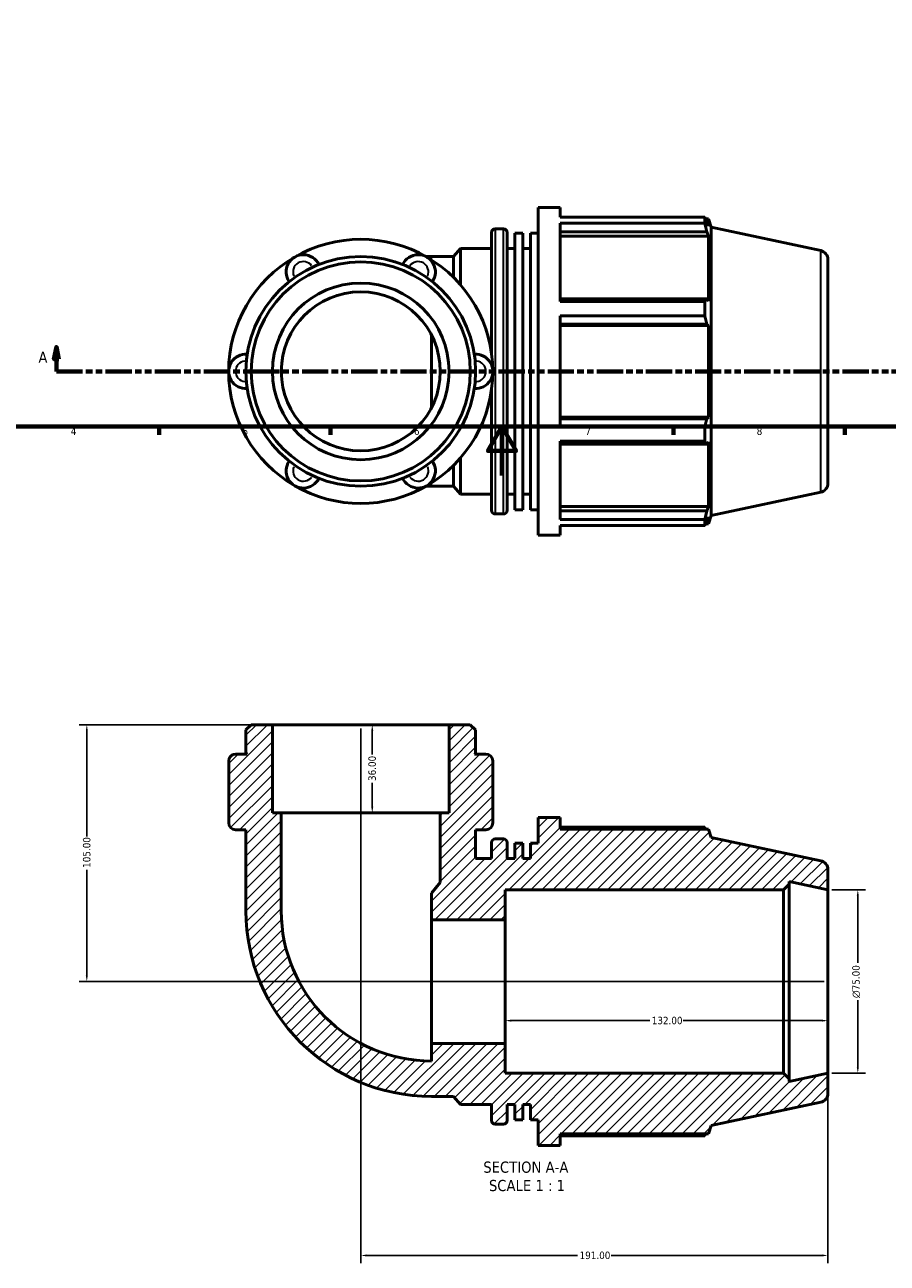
# Model space of a CAD drawing. Header units: millimetres. Extents: x 0 to 901, y -322 to 691.
# Tile 2 of 5: x 225 to 578, y -322 to 184. Entities that reach past the tile are written whole.
import ezdxf

# ---------------------------------------------------------------- set-up
doc = ezdxf.new("R2010")
doc.units = ezdxf.units.MM
doc.linetypes.add('DOUBLE_DASH_CHAIN', pattern=[1.2403, 0.6614, -0.0827, 0.1654, -0.0827, 0.1654, -0.0827])
for name, color, linetype, lineweight in [('Border (ANSI)', 7, 'Continuous', 70), ('Dimension (ANSI)', 7, 'Continuous', 25), ('Hatch (ANSI)', 7, 'Continuous', 18), ('Section Line (ANSI)', 7, 'DOUBLE_DASH_CHAIN', 70), ('Symbol (ANSI)', 7, 'Continuous', 25), ('Visible (ANSI)', 7, 'Continuous', 50), ('Visible Narrow (ANSI)', 7, 'Continuous', 35)]:
    doc.layers.add(name, color=color, linetype=linetype, lineweight=lineweight)
doc.styles.add('Label Text (ANSI)', font='tahoma.ttf')
doc.styles.add('Note Text (ANSI)', font='tahoma.ttf')
doc.dimstyles.new('Default - mm (ANSI)', dxfattribs={"dimtxt": 3.048, "dimasz": 2.5, "dimexe": 3.175, "dimexo": 1.6002, "dimgap": 0.8, "dimtad": 0, "dimtoh": 1, "dimrnd": 1e-08, "dimzin": 4, "dimdsep": 46, "dimtxsty": 'Note Text (ANSI)', "dimcen": 0.09, "dimdle": 10, "dimclrd": 256, "dimclre": 256, "dimclrt": 256, "dimadec": 1, "dimazin": 1, "dimtfac": 1, "dimtofl": 0, "dimtmove": 0, "dimatfit": 3, "dimfxl": 1, "dimtolj": 1, "dimtzin": 4, "dimlwd": -1, "dimlwe": -1, "dimarcsym": 0})

# ---------------------------------------------------------------- blocks, each defined once
blk = doc.blocks.new('Borders Default Border')
at = {"layer": 'Border (ANSI)'}
for p, q in [((280.33, 20), (280.33, 16.55)), ((350.42, 20), (350.42, 16.55)), ((490.58, 20), (490.58, 16.55)), ((560.67, 20), (560.67, 16.55))]:
    blk.add_line(p, q, dxfattribs=at)
at = {"layer": 'Border (ANSI)', "flags": 128}
for points in [[(20, 20), (20, 574), (821, 574), (821, 20), (20, 20)], [(420.5, 0), (420.5, 20), (414.73, 10), (426.27, 10), (420.5, 20)]]:
    blk.add_lwpolyline(points, dxfattribs=at)
at = {"layer": 'Border (ANSI)', "char_height": 3.05, "attachment_point": 7, "style": 'Note Text (ANSI)'}
for s, insert in [('4', (244.23, 16.55)), ('5', (314.48, 16.49)), ('6', (384.49, 16.49)), ('7', (454.6, 16.55)), ('8', (524.63, 16.48))]:
    blk.add_mtext(s, dxfattribs=dict(at, insert=insert))
blk = doc.blocks.new('2dTransSection0')
at = {"layer": 'Section Line (ANSI)', "linetype": 'Continuous'}
for p, q in [((238.35, 52.53), (237.35, 47.53)), ((238.35, 47.53), (238.35, 52.53)), ((239.35, 47.53), (238.35, 52.53)), ((610.36, 52.53), (609.36, 47.53)), ((610.36, 47.53), (610.36, 52.53)), ((611.36, 47.53), (610.36, 52.53)), ((237.35, 47.53), (239.35, 47.53)), ((238.35, 42.53), (238.35, 47.53)), ((609.36, 47.53), (611.36, 47.53)), ((610.36, 42.53), (610.36, 47.53)), ((238.35, 42.53), (248.84, 42.53)), ((599.88, 42.53), (610.36, 42.53))]:
    blk.add_line(p, q, dxfattribs=at)
at = {"layer": 'Section Line (ANSI)', "linetype": 'DOUBLE_DASH_CHAIN', "ltscale": 16.193508}
blk.add_line((238.35, 42.53), (610.36, 42.53), dxfattribs=at)
at = {"layer": 'Section Line (ANSI)', "linetype": 'Continuous', "flags": 128}
for points in [[(239.35, 47.53), (238.35, 52.53), (237.35, 47.53), (239.35, 47.53)], [(611.36, 47.53), (610.36, 52.53), (609.36, 47.53), (611.36, 47.53)]]:
    blk.add_lwpolyline(points, dxfattribs=at)
at = {"layer": 'Section Line (ANSI)'}
for points in [[(239.35, 47.53), (238.35, 52.53), (237.35, 47.53), (239.35, 47.53)], [(611.36, 47.53), (610.36, 52.53), (609.36, 47.53), (611.36, 47.53)]]:
    blk.add_solid(points, dxfattribs=at)
at = {"layer": 'Section Line (ANSI)', "char_height": 4.57, "attachment_point": 7, "style": 'Label Text (ANSI)'}
for insert in [(230.99, 46.03), (613.83, 46.03)]:
    blk.add_mtext('A', dxfattribs=dict(at, insert=insert))
blk = doc.blocks.new('*D7')
at = {"layer": 'Defpoints', "color": 0, "transparency": 16777216}
for p in [(553.77, -169.41), (553.77, -244.41), (565.97, -244.41)]:
    blk.add_point(p, dxfattribs=at)
at = {"layer": 'Dimension (ANSI)', "transparency": 16777216}
for p, q in [((555.37, -169.41), (569.15, -169.41)), ((565.97, -171.91), (565.97, -199.33)), ((565.97, -241.91), (565.97, -214.48)), ((555.37, -244.41), (569.15, -244.41))]:
    blk.add_line(p, q, dxfattribs=at)
for points in [[(565.56, -171.91), (566.39, -171.91), (565.97, -169.41)], [(565.56, -241.91), (566.39, -241.91), (565.97, -244.41)]]:
    blk.add_solid(points, dxfattribs=at)
at = {"layer": 'Dimension (ANSI)', "transparency": 16777216, "insert": (563.68, -213.68), "char_height": 3.048, "attachment_point": 1, "rotation": 90, "style": 'Note Text (ANSI)'}
blk.add_mtext('\\A1;\\fAIGDT|b0|i0;\\H3.0480;\\ln\\fTahoma|b0|i0;\\H3.0480;75.00', dxfattribs=at)
blk = doc.blocks.new('*D8')
at = {"layer": 'Defpoints', "color": 0, "transparency": 16777216}
for p in [(421.77, -206.91), (553.77, -206.91), (421.77, -222.91)]:
    blk.add_point(p, dxfattribs=at)
at = {"layer": 'Dimension (ANSI)', "transparency": 16777216}
for p, q in [((424.27, -222.91), (480.93, -222.91)), ((551.27, -222.91), (494.61, -222.91))]:
    blk.add_line(p, q, dxfattribs=at)
for points in [[(424.27, -222.49), (424.27, -223.32), (421.77, -222.91)], [(551.27, -222.49), (551.27, -223.32), (553.77, -222.91)]]:
    blk.add_solid(points, dxfattribs=at)
at = {"layer": 'Dimension (ANSI)', "transparency": 16777216, "insert": (481.73, -221.32), "char_height": 3.048, "attachment_point": 1, "style": 'Note Text (ANSI)'}
blk.add_mtext('\\A1;132.00', dxfattribs=at)
blk = doc.blocks.new('*D9')
at = {"layer": 'Defpoints', "color": 0, "transparency": 16777216}
for p in [(362.77, -101.91), (362.77, -137.91), (367.46, -137.91)]:
    blk.add_point(p, dxfattribs=at)
at = {"layer": 'Dimension (ANSI)', "transparency": 16777216}
for p, q in [((367.46, -104.41), (367.46, -114.08)), ((367.46, -135.41), (367.46, -125.74))]:
    blk.add_line(p, q, dxfattribs=at)
for points in [[(367.05, -104.41), (367.88, -104.41), (367.46, -101.91)], [(367.05, -135.41), (367.88, -135.41), (367.46, -137.91)]]:
    blk.add_solid(points, dxfattribs=at)
at = {"layer": 'Dimension (ANSI)', "transparency": 16777216, "insert": (365.88, -124.94), "char_height": 3.048, "attachment_point": 1, "rotation": 90, "style": 'Note Text (ANSI)'}
blk.add_mtext('\\A1;36.00', dxfattribs=at)
blk = doc.blocks.new('*D10')
at = {"layer": 'Defpoints', "color": 0, "transparency": 16777216}
for p in [(362.77, -101.91), (553.77, -244.41), (553.77, -318.91)]:
    blk.add_point(p, dxfattribs=at)
at = {"layer": 'Dimension (ANSI)', "transparency": 16777216}
for p, q in [((362.77, -103.51), (362.77, -322.08)), ((553.77, -246.01), (553.77, -322.08)), ((365.27, -318.91), (451.43, -318.91)), ((551.27, -318.91), (465.11, -318.91))]:
    blk.add_line(p, q, dxfattribs=at)
for points in [[(365.27, -318.49), (365.27, -319.32), (362.77, -318.91)], [(551.27, -318.49), (551.27, -319.32), (553.77, -318.91)]]:
    blk.add_solid(points, dxfattribs=at)
at = {"layer": 'Dimension (ANSI)', "transparency": 16777216, "insert": (452.23, -317.32), "char_height": 3.048, "attachment_point": 1, "style": 'Note Text (ANSI)'}
blk.add_mtext('\\A1;191.00', dxfattribs=at)
blk = doc.blocks.new('*D11')
at = {"layer": 'Defpoints', "color": 0, "transparency": 16777216}
for p in [(250.77, -101.91), (326.65, -101.91), (553.77, -206.91)]:
    blk.add_point(p, dxfattribs=at)
at = {"layer": 'Dimension (ANSI)', "transparency": 16777216}
for p, q in [((325.05, -101.91), (247.59, -101.91)), ((250.77, -104.41), (250.77, -147.57)), ((250.77, -204.41), (250.77, -161.25)), ((552.17, -206.91), (247.59, -206.91))]:
    blk.add_line(p, q, dxfattribs=at)
for points in [[(250.35, -104.41), (251.18, -104.41), (250.77, -101.91)], [(250.35, -204.41), (251.18, -204.41), (250.77, -206.91)]]:
    blk.add_solid(points, dxfattribs=at)
at = {"layer": 'Dimension (ANSI)', "transparency": 16777216, "insert": (249.18, -160.45), "char_height": 3.048, "attachment_point": 1, "rotation": 90, "style": 'Note Text (ANSI)'}
blk.add_mtext('\\A1;105.00', dxfattribs=at)

msp = doc.modelspace()

# ---------------------------------------------------------------- hatches: boundary and pattern name
at = {"layer": 'Hatch (ANSI)'}
h = msp.add_hatch(dxfattribs=at)
h.set_pattern_fill('ANSI31', color=256, scale=25.4, style=0)
h.set_pattern_definition([(45, (0, 0), (-2.245064, 2.245064), [])])
edge = h.paths.add_edge_path()
edge.add_line((398.88, -137.908), (395.268, -137.908))
edge.add_line((395.268, -137.908), (395.268, -166.484))
edge.add_line((395.268, -166.484), (391.651, -170.795))
edge.add_line((391.651, -170.795), (391.651, -181.629))
edge.add_line((391.651, -181.629), (421.767, -181.629))
edge.add_line((421.767, -181.629), (421.767, -169.408))
edge.add_line((421.767, -169.408), (535.6, -169.408))
edge.add_line((535.6, -169.408), (537.85, -167.158))
edge.add_line((537.85, -167.158), (537.85, -166.024))
edge.add_line((537.85, -166.024), (553.767, -169.408))
edge.add_line((553.767, -169.408), (553.767, -161.194))
edge.add_ellipse((550.017, -161.194), major_axis=(3.75, 0), ratio=1, start_angle=0, end_angle=78)
edge.add_line((550.796, -157.526), (506.017, -148.008))
edge.add_line((506.017, -148.008), (504.909, -144.598))
edge.add_line((504.909, -144.598), (444.28, -144.598))
edge.add_line((444.28, -144.598), (444.28, -139.908))
edge.add_line((444.28, -139.908), (435.347, -139.908))
edge.add_line((435.347, -139.908), (435.347, -150.366))
edge.add_line((435.347, -150.366), (432.163, -150.366))
edge.add_line((432.163, -150.366), (432.163, -156.658))
edge.add_line((432.163, -156.658), (428.98, -156.658))
edge.add_line((428.98, -156.658), (428.98, -150.366))
edge.add_line((428.98, -150.366), (425.797, -150.366))
edge.add_line((425.797, -150.366), (425.797, -156.658))
edge.add_line((425.797, -156.658), (422.613, -156.658))
edge.add_line((422.613, -156.658), (422.613, -150.118))
edge.add_ellipse((421.113, -150.118), major_axis=(1.5, 0), ratio=1, start_angle=0, end_angle=90)
edge.add_line((421.113, -148.618), (417.747, -148.618))
edge.add_ellipse((417.747, -150.118), major_axis=(0, 1.5), ratio=1, start_angle=0, end_angle=90)
edge.add_line((416.247, -150.118), (416.247, -156.658))
edge.add_line((416.247, -156.658), (409.714, -156.658))
edge.add_line((409.714, -156.658), (409.714, -144.868))
edge.add_line((409.714, -144.868), (413.939, -144.868))
edge.add_ellipse((413.939, -142.051), major_axis=(0, -2.817), ratio=1, start_angle=0, end_angle=90)
edge.add_line((416.756, -142.051), (416.756, -141.508))
edge.add_line((416.756, -141.508), (416.756, -137.908))
edge.add_line((416.756, -137.908), (416.756, -116.724))
edge.add_ellipse((413.939, -116.724), major_axis=(2.817, 0), ratio=1, start_angle=0, end_angle=90)
edge.add_line((413.939, -113.908), (409.214, -113.908))
edge.add_line((409.214, -113.908), (409.714, -113.408))
edge.add_line((409.714, -113.408), (409.714, -104.074))
edge.add_line((409.714, -104.074), (407.547, -101.908))
edge.add_line((407.547, -101.908), (398.88, -101.908))
edge.add_line((398.88, -101.908), (398.88, -137.908))
edge = h.paths.add_edge_path()
edge.add_line((330.265, -137.908), (326.654, -137.908))
edge.add_line((326.654, -137.908), (326.654, -101.908))
edge.add_line((326.654, -101.908), (317.987, -101.908))
edge.add_line((317.987, -101.908), (315.82, -104.074))
edge.add_line((315.82, -104.074), (315.82, -113.408))
edge.add_line((315.82, -113.408), (316.32, -113.908))
edge.add_line((316.32, -113.908), (311.595, -113.908))
edge.add_ellipse((311.595, -116.724), major_axis=(0, 2.817), ratio=1, start_angle=0, end_angle=90)
edge.add_line((308.778, -116.724), (308.778, -137.908))
edge.add_line((308.778, -137.908), (308.778, -141.508))
edge.add_line((308.778, -141.508), (308.778, -142.051))
edge.add_ellipse((311.595, -142.051), major_axis=(-2.817, 0), ratio=1, start_angle=0, end_angle=90)
edge.add_line((311.595, -144.868), (315.82, -144.868))
edge.add_line((315.82, -144.868), (315.82, -178.017))
edge.add_ellipse((391.657, -178.017), major_axis=(-75.837, 0), ratio=1, start_angle=0, end_angle=90)
edge.add_line((391.657, -253.855), (400.742, -253.855))
edge.add_line((400.742, -253.855), (403.513, -257.158))
edge.add_line((403.513, -257.158), (416.247, -257.158))
edge.add_line((416.247, -257.158), (416.247, -263.698))
edge.add_ellipse((417.747, -263.698), major_axis=(-1.5, 0), ratio=1, start_angle=0, end_angle=90)
edge.add_line((417.747, -265.198), (421.113, -265.198))
edge.add_ellipse((421.113, -263.698), major_axis=(0, -1.5), ratio=1, start_angle=0, end_angle=90)
edge.add_line((422.613, -263.698), (422.613, -257.158))
edge.add_line((422.613, -257.158), (425.797, -257.158))
edge.add_line((425.797, -257.158), (425.797, -263.449))
edge.add_line((425.797, -263.449), (428.98, -263.449))
edge.add_line((428.98, -263.449), (428.98, -257.158))
edge.add_line((428.98, -257.158), (432.163, -257.158))
edge.add_line((432.163, -257.158), (432.163, -263.449))
edge.add_line((432.163, -263.449), (435.347, -263.449))
edge.add_line((435.347, -263.449), (435.347, -273.908))
edge.add_line((435.347, -273.908), (444.28, -273.908))
edge.add_line((444.28, -273.908), (444.28, -269.218))
edge.add_line((444.28, -269.218), (504.909, -269.218))
edge.add_line((504.909, -269.218), (506.017, -265.807))
edge.add_line((506.017, -265.807), (550.796, -256.289))
edge.add_ellipse((550.017, -252.621), major_axis=(0.78, -3.668), ratio=1, start_angle=0, end_angle=78)
edge.add_line((553.767, -252.621), (553.767, -244.408))
edge.add_line((553.767, -244.408), (537.85, -247.791))
edge.add_line((537.85, -247.791), (537.85, -246.658))
edge.add_line((537.85, -246.658), (535.6, -244.408))
edge.add_line((535.6, -244.408), (421.767, -244.408))
edge.add_line((421.767, -244.408), (421.767, -232.187))
edge.add_line((421.767, -232.187), (391.651, -232.187))
edge.add_line((391.651, -232.187), (391.651, -239.409))
edge.add_ellipse((391.657, -178.017), major_axis=(-0.006, -61.392), ratio=1, start_angle=270.00568, end_angle=360, ccw=False)
edge.add_line((330.265, -178.017), (330.265, -137.908))

# ---------------------------------------------------------------- linework, layer by layer
at = {"layer": 'Visible (ANSI)'}
for p, q in [((435.347, -24.471), (435.347, 109.529)), ((435.347, 109.529), (444.28, 109.529)), ((444.28, 105.571), (444.28, 109.529)), ((444.28, 105.571), (503.385, 105.571)), ((444.28, 71.064), (444.28, 103.148)), ((503.385, 103.148), (444.28, 103.148)), ((503.385, 103.148), (503.385, 105.571)), ((503.764, 104.839), (504.909, 104.839)), ((504.909, 101.955), (504.256, 103.872)), ((504.909, 101.955), (504.909, 104.839)), ((506.017, 101.428), (504.909, 104.839)), ((506.017, -16.371), (506.017, 101.428)), ((550.796, 91.91), (506.017, 101.428)), ((416.247, 49.924), (416.247, 99.319)), ((417.747, 100.819), (421.113, 100.819)), ((422.613, 99.319), (422.613, -14.261)), ((425.797, -14.013), (425.797, 99.07)), ((425.797, 99.07), (428.98, 99.07)), ((428.98, -14.013), (428.98, 99.07)), ((432.163, -14.013), (432.163, 99.07)), ((432.163, 99.07), (435.347, 99.07)), ((444.28, 99.581), (504.256, 99.581)), ((444.28, 97.798), (504.909, 97.798)), ((504.256, 99.581), (504.909, 97.798)), ((504.909, 71.3), (504.909, 97.798)), ((400.742, 89.476), (403.513, 92.779)), ((403.513, 77.948), (403.513, 92.779)), ((403.513, 92.779), (416.247, 92.779)), ((422.613, 92.779), (425.797, 92.779)), ((428.98, 92.779), (432.163, 92.779)), ((391.657, 89.476), (389.427, 89.476)), ((391.657, 89.476), (400.742, 89.476)), ((400.742, 80.905), (400.742, 89.476)), ((553.767, 88.242), (553.767, -3.185)), ((504.256, 72.228), (444.28, 72.228)), ((444.28, 71.064), (503.385, 71.064)), ((503.385, 65.215), (503.385, 71.064)), ((504.909, 71.3), (504.256, 72.228)), ((444.28, 19.842), (444.28, 65.215)), ((503.385, 65.215), (444.28, 65.215)), ((444.28, 61.87), (504.256, 61.87)), ((444.28, 61.266), (504.909, 61.266)), ((504.256, 61.87), (504.909, 61.266)), ((504.909, 23.792), (504.909, 61.266)), ((391.651, 27.627), (391.651, 57.43)), ((416.247, -14.261), (416.247, 35.133)), ((444.28, 23.792), (504.909, 23.792)), ((504.256, 23.187), (444.28, 23.187)), ((504.909, 23.792), (504.256, 23.187)), ((444.28, 19.842), (503.385, 19.842)), ((503.385, 13.993), (503.385, 19.842)), ((444.28, -18.091), (444.28, 13.993)), ((503.385, 13.993), (444.28, 13.993)), ((444.28, 12.829), (504.256, 12.829)), ((504.256, 12.829), (504.909, 13.757)), ((504.909, -12.741), (504.909, 13.757)), ((403.513, -7.721), (403.513, 7.11)), ((400.742, -4.418), (400.742, 4.153)), ((389.427, -4.418), (391.657, -4.418)), ((391.657, -4.418), (400.742, -4.418)), ((400.742, -4.418), (403.513, -7.721)), ((403.513, -7.721), (416.247, -7.721)), ((422.613, -7.721), (425.797, -7.721)), ((428.98, -7.721), (432.163, -7.721)), ((550.796, -6.853), (506.017, -16.371)), ((425.797, -14.013), (428.98, -14.013)), ((432.163, -14.013), (435.347, -14.013)), ((444.28, -12.741), (504.909, -12.741)), ((504.256, -14.524), (444.28, -14.524)), ((504.909, -12.741), (504.256, -14.524)), ((417.747, -15.761), (421.113, -15.761)), ((444.28, -18.091), (503.385, -18.091)), ((503.385, -20.513), (503.385, -18.091)), ((503.764, -19.781), (504.909, -19.781)), ((504.256, -18.814), (504.909, -16.897)), ((506.017, -16.371), (504.909, -19.781)), ((504.909, -19.781), (504.909, -16.897)), ((435.347, -24.471), (444.28, -24.471)), ((444.28, -24.471), (444.28, -20.513)), ((503.385, -20.513), (444.28, -20.513)), ((317.987, -101.908), (315.82, -104.074)), ((315.82, -104.074), (315.82, -113.408)), ((326.654, -101.908), (317.987, -101.908)), ((326.654, -137.908), (326.654, -101.908)), ((398.88, -101.908), (326.654, -101.908)), ((407.547, -101.908), (398.88, -101.908)), ((398.88, -101.908), (398.88, -137.908)), ((409.714, -104.074), (407.547, -101.908)), ((409.714, -113.408), (409.714, -104.074)), ((316.32, -113.908), (311.595, -113.908)), ((315.82, -113.408), (316.32, -113.908)), ((409.214, -113.908), (409.714, -113.408)), ((413.939, -113.908), (409.214, -113.908)), ((308.778, -116.724), (308.778, -137.908)), ((416.756, -137.908), (416.756, -116.724)), ((308.778, -137.908), (308.778, -141.508)), ((308.778, -141.508), (308.778, -142.051)), ((330.265, -137.908), (326.654, -137.908)), ((330.265, -178.017), (330.265, -137.908)), ((395.268, -137.908), (330.265, -137.908)), ((398.88, -137.908), (395.268, -137.908)), ((395.268, -137.908), (395.268, -166.484)), ((416.756, -141.508), (416.756, -137.908)), ((416.756, -142.051), (416.756, -141.508)), ((444.28, -139.908), (435.347, -139.908)), ((435.347, -139.908), (435.347, -150.366)), ((444.28, -144.598), (444.28, -139.908)), ((311.595, -144.868), (315.82, -144.868)), ((315.82, -144.868), (315.82, -178.017)), ((409.714, -156.658), (409.714, -144.868)), ((409.714, -144.868), (413.939, -144.868)), ((503.385, -143.865), (444.28, -143.865)), ((504.909, -144.598), (444.28, -144.598)), ((506.017, -148.008), (504.909, -144.598)), ((416.247, -150.118), (416.247, -156.658)), ((421.113, -148.618), (417.747, -148.618)), ((422.613, -156.658), (422.613, -150.118)), ((428.98, -150.366), (425.797, -150.366)), ((425.797, -150.366), (425.797, -156.658)), ((428.98, -156.658), (428.98, -150.366)), ((435.347, -150.366), (432.163, -150.366)), ((432.163, -150.366), (432.163, -156.658)), ((550.796, -157.526), (506.017, -148.008)), ((416.247, -156.658), (409.714, -156.658)), ((425.797, -156.658), (422.613, -156.658)), ((432.163, -156.658), (428.98, -156.658)), ((553.767, -169.408), (553.767, -161.194)), ((395.268, -166.484), (391.651, -170.795)), ((537.85, -167.158), (537.85, -166.024)), ((537.85, -166.024), (553.767, -169.408)), ((391.651, -170.795), (391.651, -181.629)), ((421.767, -181.629), (421.767, -169.408)), ((421.767, -169.408), (535.6, -169.408)), ((535.6, -169.408), (537.85, -167.158)), ((535.6, -169.408), (535.6, -244.408)), ((537.85, -246.658), (537.85, -167.158)), ((553.767, -244.408), (553.767, -169.408)), ((391.651, -181.629), (421.767, -181.629)), ((391.651, -232.187), (391.651, -181.629)), ((421.767, -232.187), (421.767, -181.629)), ((421.767, -232.187), (391.651, -232.187)), ((391.651, -232.187), (391.651, -239.409)), ((421.767, -244.408), (421.767, -232.187)), ((535.6, -244.408), (421.767, -244.408)), ((537.85, -246.658), (535.6, -244.408)), ((553.767, -244.408), (537.85, -247.791)), ((537.85, -247.791), (537.85, -246.658)), ((553.767, -252.621), (553.767, -244.408)), ((391.657, -253.855), (400.742, -253.855)), ((400.742, -253.855), (403.513, -257.158)), ((403.513, -257.158), (416.247, -257.158)), ((416.247, -257.158), (416.247, -263.698)), ((422.613, -263.698), (422.613, -257.158)), ((422.613, -257.158), (425.797, -257.158)), ((425.797, -257.158), (425.797, -263.449)), ((428.98, -263.449), (428.98, -257.158)), ((428.98, -257.158), (432.163, -257.158)), ((432.163, -257.158), (432.163, -263.449)), ((506.017, -265.807), (550.796, -256.289)), ((417.747, -265.198), (421.113, -265.198)), ((425.797, -263.449), (428.98, -263.449)), ((432.163, -263.449), (435.347, -263.449)), ((435.347, -263.449), (435.347, -273.908)), ((504.909, -269.218), (506.017, -265.807)), ((444.28, -273.908), (444.28, -269.218)), ((444.28, -269.218), (504.909, -269.218)), ((444.28, -269.95), (503.385, -269.95)), ((435.347, -273.908), (444.28, -273.908))]:
    msp.add_line(p, q, dxfattribs=at)
for radius in [46.947, 44.78, 36.113, 32.502]:
    msp.add_circle((362.767, 42.529), radius, dxfattribs=at)
for centre, radius, start, end in [((362.767, 42.529), 53.989, 60, 120), ((417.747, 99.319), 1.5, 90, 180), ((421.113, 99.319), 1.5, 0, 90), ((550.017, 88.242), 3.75, 0, 78), ((362.767, 42.529), 53.989, 120, 180), ((339.293, 83.186), 7.042, 25.69878, 214.30122), ((386.24, 83.186), 7.042, 325.69878, 154.30122), ((362.767, 42.529), 53.989, 0, 60), ((315.82, 42.529), 7.042, 85.69878, 274.30122), ((409.714, 42.529), 7.042, 265.69878, 94.30122), ((362.767, 42.529), 53.989, 180, 240), ((362.767, 42.529), 53.989, 300, 0), ((339.293, 1.872), 7.042, 145.69878, 334.30122), ((386.24, 1.872), 7.042, 205.69878, 34.30122), ((362.767, 42.529), 53.989, 240, 300), ((550.017, -3.185), 3.75, 282, 0), ((417.747, -14.261), 1.5, 180, 270), ((421.113, -14.261), 1.5, 270, 0), ((311.595, -116.724), 2.817, 90, 180), ((413.939, -116.724), 2.817, 0, 90), ((311.595, -142.051), 2.817, 180, 270), ((413.939, -142.051), 2.817, 270, 0), ((417.747, -150.118), 1.5, 90, 180), ((421.113, -150.118), 1.5, 0, 90), ((550.017, -161.194), 3.75, 0, 78), ((391.657, -178.017), 75.837, 180, 270), ((391.657, -178.017), 61.392, 180, 269.99432), ((550.017, -252.621), 3.75, 282, 0), ((417.747, -263.698), 1.5, 180, 270), ((421.113, -263.698), 1.5, 270, 0)]:
    msp.add_arc(centre, radius, start, end, dxfattribs=at)
for points, weights in [([(503.385, 105.571), (503.838, 104.704), (504.256, 103.872)], [1, 1.0013560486, 1.00189539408]), ([(504.256, 99.581), (503.838, 101.328), (503.385, 103.148)], [1.00189539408, 1.0013560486, 1]), ([(503.385, 71.064), (503.838, 71.658), (504.256, 72.228)], [1, 1.0013560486, 1.00189539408]), ([(504.256, 61.87), (503.838, 63.509), (503.385, 65.215)], [1.00189539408, 1.0013560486, 1]), ([(503.385, 19.842), (503.838, 21.549), (504.256, 23.187)], [1, 1.0013560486, 1.00189539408]), ([(504.256, 12.829), (503.838, 13.399), (503.385, 13.993)], [1.00189539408, 1.0013560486, 1]), ([(503.385, -18.091), (503.838, -16.271), (504.256, -14.524)], [1, 1.0013560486, 1.00189539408]), ([(504.256, -18.814), (503.838, -19.647), (503.385, -20.513)], [1.00189539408, 1.0013560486, 1]), ([(503.764, -144.598), (503.578, -144.235), (503.385, -143.865)], [1.00100650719, 1.00057725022, 1]), ([(503.385, -269.95), (503.578, -269.581), (503.764, -269.218)], [1, 1.00057725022, 1.00100650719])]:
    msp.add_rational_spline(points, weights, degree=2, dxfattribs=at)
at = {"layer": 'Visible Narrow (ANSI)'}
for p, q in [((417.747, 100.101), (417.747, -15.044)), ((421.113, -15.044), (421.113, 100.101)), ((550.796, -6.245), (550.796, 91.302)), ((391.657, 88.267), (391.657, 89.472)), ((391.657, -4.415), (391.657, -3.21))]:
    msp.add_line(p, q, dxfattribs=at)
for centre, start, end in [((339.293, 83.186), 36.67874, 203.32126), ((386.24, 83.186), 336.67874, 143.32126), ((315.82, 42.529), 96.67874, 263.32126), ((409.714, 42.529), 276.67874, 83.32126), ((339.293, 1.872), 156.67874, 323.32126), ((386.24, 1.872), 216.67874, 23.32126)]:
    msp.add_arc(centre, 4.225, start, end, dxfattribs=at)

# ---------------------------------------------------------------- block references
msp.add_blockref('Borders Default Border', (0, 0))
at = {"layer": 'Section Line (ANSI)'}
msp.add_blockref('2dTransSection0', (0, 0), dxfattribs=at)

# ---------------------------------------------------------------- texts
at = {"layer": 'Symbol (ANSI)', "char_height": 4.572, "attachment_point": 7, "style": 'Label Text (ANSI)'}
for s, insert in [('SECTION A-A', (412.848, -285.172)), ('SCALE 1 : 1', (415.167, -292.685))]:
    msp.add_mtext(s, dxfattribs=dict(at, insert=insert))

# ---------------------------------------------------------------- dimensions: what is measured, and where the dimension line sits
at = {"layer": 'Dimension (ANSI)'}
for base, p1, p2, angle, override, picture, middle in [((250.767, -101.908), (553.767, -206.908), (326.654, -101.908), 90, {"dimtoh": 0, "dimdec": 2, "dimtp": 0, "dimtm": 0, "dimtdec": 2, "dimatfit": 1}, '*D11', (250.767, -154.408)), ((367.465, -137.908), (362.767, -101.908), (362.767, -137.908), 270, {"dimtoh": 0, "dimdec": 2, "dimse1": 1, "dimse2": 1, "dimtp": 0, "dimtm": 0, "dimtdec": 2, "dimatfit": 1}, '*D9', (367.465, -119.908)), ((553.767, -318.908), (362.767, -101.908), (553.767, -244.408), 180, {"dimtoh": 0, "dimdec": 2, "dimtp": 0, "dimtm": 0, "dimtdec": 2, "dimatfit": 1}, '*D10', (458.267, -318.908)), ((421.767, -222.908), (553.767, -206.908), (421.767, -206.908), 180, {"dimtoh": 0, "dimdec": 2, "dimse1": 1, "dimse2": 1, "dimtp": 0, "dimtm": 0, "dimtdec": 2, "dimatfit": 1}, '*D8', (487.767, -222.908))]:
    dim = msp.add_linear_dim(base=base, p1=p1, p2=p2, angle=angle, dimstyle='Default - mm (ANSI)', override=override, dxfattribs=at)
    dim.commit()
    dim.dimension.update_dxf_attribs({"geometry": picture, "text_midpoint": middle, "dimtype": 160})
dim = msp.add_linear_dim(base=(565.974, -244.408), p1=(553.767, -169.408), p2=(553.767, -244.408), angle=90, text='\\fAIGDT|b0|i0;\\H3.0480;\\ln\\fTahoma|b0|i0;\\H3.0480;<>', dimstyle='Default - mm (ANSI)', override={"dimtoh": 0, "dimdec": 2, "dimtp": 0, "dimtm": 0, "dimtdec": 2, "dimatfit": 1}, dxfattribs=at)
dim.commit()
dim.dimension.update_dxf_attribs({"geometry": '*D7', "text_midpoint": (565.974, -206.908), "dimtype": 160})

doc.saveas('drawing.dxf')
